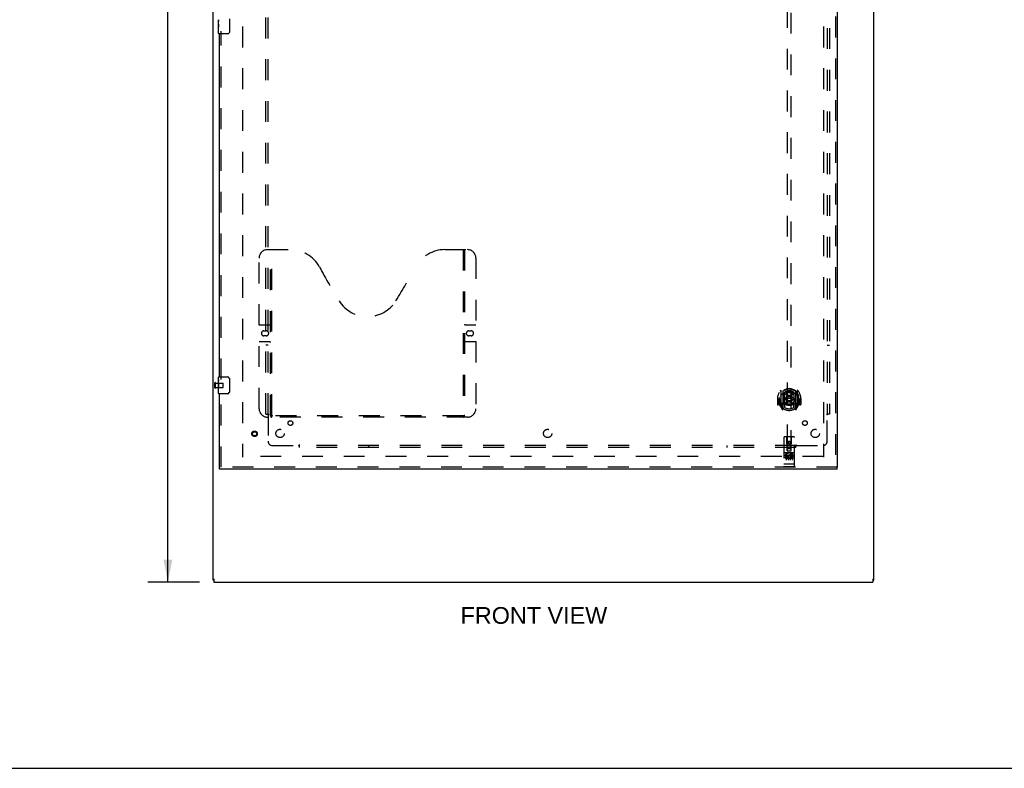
# Model space of a CAD drawing. Header units: inches. Extents: x 0 to 227, y 0 to 147.
# Tile 5 of 26: x 59 to 118, y 0 to 45. Entities that reach past the tile are written whole.
import ezdxf

# ---------------------------------------------------------------- set-up
doc = ezdxf.new("R2010")
doc.units = ezdxf.units.IN
doc.header["$LTSCALE"] = 12.466667
doc.header["$MEASUREMENT"] = 0
doc.linetypes.add('HIDDEN', pattern=[0.2, 0.1, -0.1])
doc.layers.get('0').update_dxf_attribs({"linetype": 'CONTINUOUS'})
for name, color, linetype in [('DEFAULT_2', 8, 'HIDDEN'), ('DIMENSIONS', 7, 'CONTINUOUS'), ('DOOR_ASSEMBLY', 7, 'CONTINUOUS'), ('SUBPANEL', 7, 'CONTINUOUS')]:
    doc.layers.add(name, color=color, linetype=linetype)
doc.styles.get("Standard").update_dxf_attribs({"font": 'arial.ttf'})
doc.dimstyles.new('DIMSTYLE_1', dxfattribs={"dimtxt": 1, "dimasz": 1.333333, "dimexe": 0.09, "dimexo": 0.07, "dimgap": 0.0375, "dimtad": 0, "dimtih": 1, "dimtoh": 1, "dimzin": 4, "dimdsep": 46, "dimtxsty": 'Standard', "dimblk": '_FILLED', "dimblk1": '_FILLED', "dimblk2": '_FILLED', "dimcen": 0.09, "dimadec": 3, "dimazin": 1, "dimtfac": 1, "dimtdec": 3, "dimtofl": 0, "dimtmove": 0, "dimatfit": 3, "dimldrblk": '_FILLED', "dimfxl": 0, "dimtolj": 1, "dimtzin": 4, "dimarcsym": 0})

# ---------------------------------------------------------------- blocks, each defined once
blk = doc.blocks.new('_FILLED')
at = {"color": 0, "linetype": 'ByBlock'}
blk.add_solid([(0, 0), (-1, 0.2), (-1, -0.2)], dxfattribs=at)
blk = doc.blocks.new('*D15')
at = {"layer": 'DIMENSIONS', "color": 2, "linetype": 'Continuous'}
for p, q in [((69.608, 95.128), (66.526, 95.128)), ((67.726, 95.128), (67.726, 54.128)), ((67.726, 11.128), (67.726, 52.128)), ((69.608, 11.128), (66.526, 11.128))]:
    blk.add_line(p, q, dxfattribs=at)
at = {"layer": 'DIMENSIONS', "color": 2, "linetype": 'Continuous', "xscale": 1.3333333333, "yscale": 1.3333333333, "zscale": 1.3333333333}
for p, rotation in [((67.726, 95.128), 90), ((67.726, 11.128), 270)]:
    blk.add_blockref('_FILLED', p, dxfattribs=dict(at, rotation=rotation))
at = {"layer": 'DIMENSIONS', "color": 2, "linetype": 'Continuous', "insert": (67.726, 53.628), "char_height": 1, "width": 3.49442, "attachment_point": 2, "line_spacing_factor": 0.9}
blk.add_mtext('84.00', dxfattribs=at)

msp = doc.modelspace()

# ---------------------------------------------------------------- linework, layer by layer
at = {"color": 3, "linetype": 'Continuous'}
for p, q in [((70.429, 11.232), (70.429, 95.024)), ((109.929, 11.232), (109.929, 95.024)), ((70.481, 11.317), (70.481, 11.128)), ((109.877, 11.317), (109.877, 11.128)), ((70.481, 11.128), (109.877, 11.128))]:
    msp.add_line(p, q, dxfattribs=at)
at = {"color": 7, "linetype": 'Continuous'}
for p, q in [((70.481, 11.232), (70.429, 11.232)), ((109.877, 11.232), (109.929, 11.232)), ((0, 0), (226.667, 0))]:
    msp.add_line(p, q, dxfattribs=at)
at = {"layer": 'DEFAULT_2', "color": 8, "linetype": 'HIDDEN'}
for p, q in [((72.179, 91.68), (72.179, 18.576)), ((106.929, 91.68), (106.929, 18.576)), ((70.533, 22.736), (70.533, 23.02)), ((70.576, 22.736), (70.576, 23.02)), ((70.576, 23.002), (71.023, 23.002)), ((71.033, 22.764), (71.033, 22.992)), ((70.576, 22.754), (71.023, 22.754)), ((106.915, 18.628), (72.193, 18.628))]:
    msp.add_line(p, q, dxfattribs=at)
for centre, radius, start, end in [((70.555, 23.02), 0.0215, 360, 180), ((71.023, 22.992), 0.01, 360, 90), ((70.555, 22.736), 0.0215, 180, 0), ((71.023, 22.764), 0.01, 270, 0)]:
    msp.add_arc(centre, radius, start, end, dxfattribs=at)
at = {"layer": 'DOOR_ASSEMBLY', "color": 8, "linetype": 'HIDDEN'}
for p, q in [((107.638, 92.274), (107.638, 17.982)), ((104.742, 52.957), (104.742, 18.955)), ((104.992, 18.955), (104.992, 52.957)), ((70.908, 23.223), (70.908, 44.033)), ((73.678, 30.982), (75.033, 30.982)), ((73.853, 21.072), (73.853, 30.982)), ((73.933, 21.102), (73.933, 30.982)), ((84.283, 30.982), (85.638, 30.982)), ((85.383, 30.982), (85.383, 21.102)), ((85.463, 30.982), (85.463, 21.072)), ((73.178, 21.482), (73.178, 30.482)), ((86.138, 30.482), (86.138, 21.482)), ((73.178, 26.482), (73.813, 26.482)), ((73.465, 26.132), (73.602, 26.132)), ((85.503, 26.482), (86.138, 26.482)), ((85.715, 26.132), (85.852, 26.132)), ((73.813, 25.482), (73.178, 25.482)), ((73.602, 25.832), (73.465, 25.832)), ((86.138, 25.482), (85.503, 25.482)), ((85.852, 25.832), (85.715, 25.832)), ((70.908, 17.982), (70.908, 22.533)), ((104.367, 22.583), (104.367, 21.616)), ((104.484, 22.529), (104.484, 21.513)), ((104.492, 22.504), (104.492, 21.501)), ((104.584, 21.781), (104.584, 22.412)), ((104.592, 22.465), (104.592, 22.362)), ((104.704, 22.439), (104.734, 22.099)), ((105.03, 22.439), (104.999, 22.099)), ((105.142, 22.362), (105.142, 22.465)), ((105.149, 22.412), (105.149, 21.781)), ((105.242, 22.504), (105.242, 21.501)), ((105.249, 22.529), (105.249, 21.513)), ((105.367, 21.616), (105.367, 22.583)), ((104.182, 22.099), (104.167, 22.099)), ((104.167, 22.099), (104.167, 21.726)), ((104.284, 22.099), (104.299, 22.099)), ((104.284, 22.099), (104.284, 21.711)), ((104.292, 22.146), (104.292, 22.149)), ((104.292, 21.688), (104.292, 22.146)), ((104.592, 21.801), (104.592, 21.548)), ((104.704, 21.755), (104.734, 22.099)), ((104.999, 22.099), (104.734, 22.099)), ((105.03, 21.755), (104.999, 22.099)), ((105.142, 21.548), (105.142, 21.801)), ((105.449, 22.099), (105.434, 22.099)), ((105.442, 22.146), (105.442, 22.149)), ((105.442, 21.688), (105.442, 22.146)), ((105.449, 22.099), (105.449, 21.711)), ((105.567, 22.099), (105.552, 22.099)), ((105.567, 22.099), (105.567, 21.726)), ((104.284, 21.711), (104.182, 21.711)), ((104.284, 21.711), (104.292, 21.726)), ((104.371, 21.605), (104.442, 21.43)), ((104.484, 21.77), (104.424, 21.77)), ((104.424, 21.77), (104.424, 21.62)), ((104.424, 21.62), (104.492, 21.62)), ((104.462, 21.674), (104.433, 21.628)), ((104.463, 21.51), (104.467, 21.507)), ((104.47, 21.432), (104.484, 21.513)), ((104.562, 21.451), (104.492, 21.56)), ((104.494, 21.733), (104.494, 21.526)), ((104.584, 21.771), (104.512, 21.771)), ((104.58, 21.753), (104.514, 21.753)), ((105.222, 21.771), (105.149, 21.771)), ((105.219, 21.753), (105.154, 21.753)), ((105.242, 21.56), (105.172, 21.451)), ((105.239, 21.526), (105.239, 21.733)), ((105.242, 21.62), (105.309, 21.62)), ((105.309, 21.77), (105.249, 21.77)), ((105.249, 21.513), (105.264, 21.432)), ((105.27, 21.509), (105.271, 21.51)), ((105.271, 21.51), (105.271, 21.51)), ((105.271, 21.51), (105.271, 21.51)), ((105.301, 21.628), (105.272, 21.674)), ((105.292, 21.43), (105.363, 21.605)), ((105.309, 21.62), (105.309, 21.77)), ((105.441, 21.726), (105.449, 21.711)), ((105.552, 21.711), (105.449, 21.711)), ((85.638, 20.982), (73.678, 20.982)), ((85.38, 21.062), (73.937, 21.062)), ((104.554, 19.765), (104.554, 18.04)), ((105.149, 19.795), (104.584, 19.795)), ((104.74, 18.955), (104.737, 19.765)), ((104.867, 19.528), (104.804, 19.492)), ((104.804, 19.492), (104.814, 19.486)), ((104.804, 19.492), (104.804, 19.42)), ((104.804, 19.42), (104.814, 19.425)), ((104.867, 19.516), (104.814, 19.486)), ((104.814, 19.486), (104.814, 19.425)), ((104.814, 19.425), (104.867, 19.395)), ((104.929, 19.492), (104.867, 19.528)), ((104.867, 19.528), (104.867, 19.516)), ((104.919, 19.486), (104.867, 19.516)), ((104.867, 19.395), (104.919, 19.425)), ((104.929, 19.492), (104.919, 19.486)), ((104.919, 19.425), (104.919, 19.486)), ((104.929, 19.42), (104.919, 19.425)), ((104.929, 19.42), (104.929, 19.492)), ((104.993, 18.955), (104.997, 19.765)), ((105.179, 18.04), (105.179, 19.765)), ((105.149, 18.838), (104.584, 18.838)), ((104.739, 19.205), (104.994, 19.205)), ((104.74, 18.955), (104.762, 18.955)), ((104.762, 18.955), (104.972, 18.955)), ((104.952, 19.08), (104.782, 19.08)), ((104.804, 19.42), (104.867, 19.383)), ((104.867, 19.383), (104.929, 19.42)), ((104.867, 19.383), (104.867, 19.395)), ((104.972, 18.955), (104.993, 18.955)), ((104.722, 18.716), (104.63, 18.716)), ((104.63, 18.716), (104.63, 18.674)), ((104.722, 18.674), (104.63, 18.674)), ((104.656, 18.822), (104.828, 18.822)), ((104.679, 18.707), (104.679, 18.401)), ((104.726, 18.63), (104.68, 18.63)), ((104.722, 18.589), (104.694, 18.589)), ((104.786, 18.546), (104.694, 18.546)), ((104.786, 18.503), (104.694, 18.503)), ((104.786, 18.546), (104.786, 18.503)), ((104.804, 18.707), (104.804, 18.401)), ((104.906, 18.822), (105.078, 18.822)), ((104.918, 18.551), (104.935, 18.512)), ((104.929, 18.707), (104.929, 18.401)), ((104.943, 18.681), (104.93, 18.662)), ((104.939, 18.706), (104.943, 18.704)), ((105.099, 18.716), (104.943, 18.716)), ((104.943, 18.716), (104.943, 18.704)), ((104.943, 18.681), (104.943, 18.503)), ((105.099, 18.503), (104.943, 18.503)), ((105.099, 18.674), (104.985, 18.674)), ((104.985, 18.674), (104.985, 18.63)), ((105.077, 18.63), (104.985, 18.63)), ((105.077, 18.588), (104.985, 18.588)), ((104.985, 18.588), (104.985, 18.546)), ((105.099, 18.546), (104.985, 18.546)), ((105.054, 18.707), (105.054, 18.401)), ((105.077, 18.63), (105.077, 18.588)), ((105.099, 18.716), (105.099, 18.674)), ((105.099, 18.546), (105.099, 18.503)), ((107.742, 17.982), (70.804, 17.982)), ((104.572, 18.169), (104.571, 18.169)), ((104.574, 18.169), (104.573, 18.169)), ((104.575, 18.169), (104.574, 18.169)), ((104.576, 18.169), (104.575, 18.169)), ((104.575, 18.169), (104.575, 18.169)), ((104.577, 18.169), (104.576, 18.169)), ((104.578, 18.169), (104.577, 18.169)), ((104.579, 18.168), (104.578, 18.169)), ((104.58, 18.168), (104.579, 18.168)), ((104.579, 18.168), (104.579, 18.168)), ((104.581, 18.168), (104.58, 18.168)), ((104.582, 18.168), (104.581, 18.168)), ((104.583, 18.168), (104.582, 18.168)), ((104.584, 18.168), (104.583, 18.168)), ((105.15, 18.168), (104.584, 18.168)), ((104.584, 18.168), (104.584, 18.168)), ((105.149, 18.01), (104.584, 18.01)), ((105.15, 18.168), (105.151, 18.168)), ((105.151, 18.168), (105.152, 18.168)), ((105.152, 18.168), (105.153, 18.168)), ((105.152, 18.168), (105.152, 18.168)), ((105.153, 18.168), (105.154, 18.168)), ((105.154, 18.168), (105.155, 18.168)), ((105.155, 18.168), (105.156, 18.169)), ((105.156, 18.169), (105.157, 18.169)), ((105.156, 18.169), (105.156, 18.169)), ((105.157, 18.169), (105.158, 18.169)), ((105.158, 18.169), (105.159, 18.169)), ((105.159, 18.169), (105.16, 18.169)), ((105.16, 18.169), (105.161, 18.169)), ((105.161, 18.169), (105.162, 18.169)), ((105.161, 18.169), (105.161, 18.169)), ((105.162, 18.169), (105.163, 18.169)), ((105.163, 18.169), (105.164, 18.169))]:
    msp.add_line(p, q, dxfattribs=at)
at = {"layer": 'DOOR_ASSEMBLY', "color": 3, "linetype": 'Continuous'}
for p, q in [((107.742, 92.274), (107.742, 17.982)), ((70.804, 23.378), (70.804, 43.878)), ((70.804, 17.982), (70.804, 22.378)), ((107.742, 17.878), (70.804, 17.878))]:
    msp.add_line(p, q, dxfattribs=at)
at = {"layer": 'DOOR_ASSEMBLY', "color": 7, "linetype": 'Continuous'}
for p, q in [((71.399, 44.778), (71.399, 43.978)), ((70.744, 44.459), (70.744, 44.716)), ((70.75, 44.661), (70.744, 44.661)), ((70.744, 44.493), (70.751, 44.493)), ((70.744, 43.893), (70.744, 44.457)), ((70.746, 44.43), (70.744, 44.43)), ((70.744, 44.298), (70.75, 44.298)), ((70.744, 44.262), (70.751, 44.262)), ((70.744, 44.2), (70.751, 44.2)), ((70.746, 44.432), (70.748, 44.41)), ((70.751, 44.493), (70.751, 44.629)), ((70.751, 44.032), (70.751, 44.262)), ((70.744, 44.032), (70.751, 44.032)), ((71.299, 43.878), (70.759, 43.878)), ((70.744, 23.217), (70.744, 23.363)), ((70.744, 22.959), (70.744, 23.216)), ((70.75, 23.161), (70.744, 23.161)), ((70.744, 22.993), (70.751, 22.993)), ((70.751, 22.993), (70.751, 23.129)), ((70.759, 23.378), (71.299, 23.378)), ((71.399, 23.278), (71.399, 22.478)), ((70.744, 22.393), (70.744, 22.957)), ((70.746, 22.93), (70.744, 22.93)), ((70.744, 22.798), (70.75, 22.798)), ((70.744, 22.762), (70.751, 22.762)), ((70.744, 22.7), (70.751, 22.7)), ((70.744, 22.532), (70.751, 22.532)), ((70.746, 22.932), (70.748, 22.91)), ((70.751, 22.532), (70.751, 22.762)), ((71.299, 22.378), (70.759, 22.378)), ((70.804, 17.878), (70.804, 17.982)), ((107.742, 17.878), (107.742, 17.982))]:
    msp.add_line(p, q, dxfattribs=at)
for points in [[(70.744, 44.717), (70.745, 44.713), (70.745, 44.709), (70.746, 44.703), (70.747, 44.69)], [(70.744, 44.459), (70.745, 44.451), (70.745, 44.442), (70.746, 44.432)], [(70.747, 44.69), (70.748, 44.683), (70.749, 44.674), (70.75, 44.666)], [(70.748, 44.41), (70.749, 44.398), (70.75, 44.386), (70.75, 44.374), (70.751, 44.361), (70.751, 44.349), (70.751, 44.336), (70.751, 44.323), (70.751, 44.31), (70.75, 44.298), (70.75, 44.285), (70.749, 44.273)], [(70.75, 44.666), (70.75, 44.657), (70.751, 44.648), (70.751, 44.639), (70.751, 44.629)], [(71.399, 43.978), (71.399, 43.972), (71.399, 43.965), (71.398, 43.959), (71.396, 43.953), (71.395, 43.947), (71.393, 43.942)], [(70.744, 23.217), (70.745, 23.213), (70.745, 23.209), (70.746, 23.203), (70.747, 23.19)], [(70.744, 22.959), (70.745, 22.951), (70.745, 22.942), (70.746, 22.932)], [(70.747, 23.19), (70.748, 23.183), (70.749, 23.174), (70.75, 23.166)], [(70.75, 23.166), (70.75, 23.157), (70.751, 23.148), (70.751, 23.139), (70.751, 23.129)], [(71.393, 23.314), (71.395, 23.308), (71.396, 23.302), (71.398, 23.296), (71.399, 23.29), (71.399, 23.284), (71.399, 23.278)], [(70.748, 22.91), (70.749, 22.898), (70.75, 22.886), (70.75, 22.874), (70.751, 22.861), (70.751, 22.849), (70.751, 22.836), (70.751, 22.823), (70.751, 22.81), (70.75, 22.798), (70.75, 22.785), (70.749, 22.773)], [(71.399, 22.478), (71.399, 22.472), (71.399, 22.465), (71.398, 22.459), (71.396, 22.453), (71.395, 22.447), (71.393, 22.442)]]:
    msp.add_lwpolyline(points, dxfattribs=at)
at = {"layer": 'DOOR_ASSEMBLY', "color": 8, "linetype": 'HIDDEN'}
for points in [[(104.322, 22.538), (104.322, 22.539), (104.323, 22.54), (104.324, 22.541), (104.324, 22.541), (104.325, 22.542), (104.326, 22.543), (104.327, 22.544), (104.327, 22.545), (104.328, 22.545), (104.329, 22.546), (104.33, 22.547), (104.33, 22.548), (104.331, 22.548), (104.332, 22.549), (104.333, 22.55), (104.334, 22.55), (104.334, 22.551), (104.335, 22.552), (104.336, 22.552), (104.337, 22.553), (104.338, 22.553), (104.339, 22.554), (104.339, 22.555), (104.34, 22.555), (104.341, 22.556), (104.342, 22.556), (104.343, 22.557), (104.344, 22.557), (104.345, 22.558), (104.346, 22.558), (104.347, 22.559), (104.347, 22.559), (104.348, 22.56), (104.349, 22.56)], [(104.679, 22.456), (104.684, 22.458), (104.69, 22.459), (104.695, 22.46), (104.701, 22.462), (104.706, 22.463), (104.712, 22.464), (104.717, 22.466), (104.722, 22.467), (104.728, 22.468), (104.733, 22.469), (104.739, 22.47), (104.744, 22.471), (104.75, 22.472), (104.755, 22.473), (104.761, 22.474), (104.767, 22.475), (104.772, 22.475), (104.778, 22.476), (104.783, 22.477), (104.789, 22.477), (104.794, 22.478), (104.8, 22.479), (104.805, 22.479), (104.811, 22.48), (104.817, 22.48), (104.822, 22.48), (104.828, 22.481), (104.833, 22.481), (104.839, 22.481), (104.845, 22.481), (104.85, 22.482), (104.856, 22.482), (104.861, 22.482), (104.867, 22.482), (104.873, 22.482), (104.878, 22.482), (104.884, 22.482), (104.889, 22.481), (104.895, 22.481), (104.9, 22.481), (104.906, 22.481), (104.912, 22.48), (104.917, 22.48), (104.923, 22.48), (104.928, 22.479), (104.934, 22.479), (104.94, 22.478), (104.945, 22.477), (104.951, 22.477), (104.956, 22.476), (104.962, 22.475), (104.967, 22.475), (104.973, 22.474), (104.978, 22.473), (104.984, 22.472), (104.989, 22.471), (104.995, 22.47), (105, 22.469), (105.006, 22.468), (105.011, 22.467), (105.017, 22.466), (105.022, 22.464), (105.028, 22.463), (105.033, 22.462), (105.039, 22.46), (105.044, 22.459), (105.049, 22.458), (105.055, 22.456)], [(105.384, 22.56), (105.385, 22.56), (105.386, 22.559), (105.387, 22.559), (105.388, 22.558), (105.389, 22.558), (105.39, 22.557), (105.391, 22.557), (105.392, 22.556), (105.393, 22.556), (105.394, 22.555), (105.394, 22.555), (105.395, 22.554), (105.396, 22.553), (105.397, 22.553), (105.398, 22.552), (105.399, 22.552), (105.399, 22.551), (105.4, 22.55), (105.401, 22.55), (105.402, 22.549), (105.403, 22.548), (105.403, 22.548), (105.404, 22.547), (105.405, 22.546), (105.406, 22.545), (105.407, 22.545), (105.407, 22.544), (105.408, 22.543), (105.409, 22.542), (105.41, 22.541), (105.41, 22.541), (105.411, 22.54), (105.412, 22.539), (105.412, 22.538)], [(104.413, 22.314), (104.411, 22.313), (104.41, 22.312), (104.408, 22.31), (104.406, 22.309), (104.405, 22.307), (104.403, 22.306), (104.401, 22.304), (104.4, 22.302), (104.398, 22.301), (104.396, 22.299), (104.394, 22.297), (104.392, 22.295), (104.391, 22.293), (104.389, 22.29), (104.387, 22.288), (104.385, 22.286), (104.383, 22.283), (104.381, 22.281), (104.378, 22.278), (104.376, 22.275), (104.374, 22.273), (104.372, 22.27), (104.369, 22.267), (104.367, 22.263), (104.365, 22.26), (104.362, 22.257), (104.36, 22.253), (104.357, 22.249), (104.355, 22.245), (104.352, 22.241), (104.349, 22.237), (104.346, 22.233), (104.344, 22.228), (104.341, 22.223), (104.338, 22.218), (104.334, 22.213)], [(105.399, 22.213), (105.396, 22.218), (105.393, 22.223), (105.39, 22.228), (105.387, 22.233), (105.385, 22.237), (105.382, 22.241), (105.379, 22.245), (105.377, 22.249), (105.374, 22.253), (105.372, 22.256), (105.369, 22.26), (105.367, 22.263), (105.364, 22.266), (105.362, 22.27), (105.36, 22.273), (105.358, 22.275), (105.355, 22.278), (105.353, 22.281), (105.351, 22.283), (105.349, 22.286), (105.347, 22.288), (105.345, 22.29), (105.343, 22.293), (105.341, 22.295), (105.34, 22.297), (105.338, 22.299), (105.336, 22.301), (105.334, 22.302), (105.332, 22.304), (105.331, 22.306), (105.329, 22.307), (105.327, 22.309), (105.326, 22.31), (105.324, 22.312), (105.323, 22.313), (105.321, 22.314)], [(104.349, 21.639), (104.348, 21.639), (104.347, 21.64), (104.347, 21.64), (104.346, 21.64), (104.345, 21.641), (104.344, 21.641), (104.343, 21.642), (104.342, 21.642), (104.341, 21.643), (104.34, 21.644), (104.339, 21.644), (104.339, 21.645), (104.338, 21.645), (104.337, 21.646), (104.336, 21.646), (104.335, 21.647), (104.334, 21.648), (104.334, 21.648), (104.333, 21.649), (104.332, 21.65), (104.331, 21.65), (104.33, 21.651), (104.33, 21.652), (104.329, 21.653), (104.328, 21.653), (104.327, 21.654), (104.327, 21.655), (104.326, 21.656), (104.325, 21.656), (104.324, 21.657), (104.324, 21.658), (104.323, 21.659), (104.322, 21.66), (104.322, 21.661)], [(105.412, 21.661), (105.412, 21.66), (105.411, 21.659), (105.41, 21.658), (105.41, 21.657), (105.409, 21.656), (105.408, 21.656), (105.407, 21.655), (105.407, 21.654), (105.406, 21.653), (105.405, 21.653), (105.404, 21.652), (105.403, 21.651), (105.403, 21.65), (105.402, 21.65), (105.401, 21.649), (105.4, 21.648), (105.399, 21.648), (105.399, 21.647), (105.398, 21.646), (105.397, 21.646), (105.396, 21.645), (105.395, 21.645), (105.394, 21.644), (105.394, 21.644), (105.393, 21.643), (105.392, 21.642), (105.391, 21.642), (105.39, 21.641), (105.389, 21.641), (105.388, 21.64), (105.387, 21.64), (105.386, 21.64), (105.385, 21.639), (105.384, 21.639)], [(73.843, 21.102), (73.86, 21.091), (73.875, 21.082), (73.891, 21.073), (73.907, 21.067), (73.922, 21.063), (73.937, 21.062)], [(85.38, 21.062), (85.395, 21.063), (85.41, 21.067), (85.426, 21.073), (85.441, 21.082), (85.457, 21.091), (85.473, 21.102)], [(104.649, 18.821), (104.649, 18.821), (104.65, 18.821), (104.65, 18.821), (104.65, 18.821), (104.65, 18.821), (104.65, 18.821), (104.65, 18.821), (104.65, 18.821), (104.65, 18.822), (104.65, 18.822), (104.65, 18.822), (104.651, 18.822), (104.651, 18.822), (104.651, 18.822), (104.651, 18.822), (104.651, 18.822), (104.651, 18.822), (104.651, 18.822), (104.651, 18.822), (104.652, 18.822), (104.652, 18.822), (104.652, 18.822), (104.652, 18.822), (104.652, 18.822), (104.652, 18.822), (104.652, 18.822), (104.653, 18.822), (104.653, 18.822), (104.653, 18.822), (104.653, 18.822), (104.653, 18.822), (104.653, 18.822), (104.653, 18.822), (104.654, 18.822), (104.654, 18.822), (104.654, 18.822), (104.654, 18.822), (104.654, 18.822), (104.655, 18.822), (104.655, 18.822), (104.655, 18.822), (104.655, 18.822), (104.655, 18.822), (104.656, 18.822), (104.656, 18.822)], [(104.828, 18.822), (104.828, 18.822), (104.828, 18.822), (104.828, 18.822), (104.829, 18.822), (104.829, 18.822), (104.829, 18.822), (104.829, 18.822), (104.829, 18.822), (104.83, 18.822), (104.83, 18.822), (104.83, 18.822), (104.83, 18.822), (104.83, 18.822), (104.83, 18.822), (104.831, 18.822), (104.831, 18.822), (104.831, 18.822), (104.831, 18.822), (104.831, 18.822), (104.831, 18.822), (104.832, 18.822), (104.832, 18.822), (104.832, 18.822), (104.832, 18.822), (104.832, 18.822), (104.832, 18.822), (104.832, 18.822), (104.833, 18.822), (104.833, 18.822), (104.833, 18.822), (104.833, 18.822), (104.833, 18.822), (104.833, 18.822), (104.833, 18.822), (104.833, 18.822), (104.833, 18.822), (104.834, 18.822), (104.834, 18.821), (104.834, 18.821), (104.834, 18.821), (104.834, 18.821), (104.834, 18.821), (104.834, 18.821), (104.834, 18.821), (104.834, 18.821), (104.834, 18.821)], [(104.899, 18.821), (104.9, 18.821), (104.9, 18.821), (104.9, 18.821), (104.9, 18.821), (104.9, 18.821), (104.9, 18.821), (104.9, 18.821), (104.9, 18.821), (104.9, 18.822), (104.9, 18.822), (104.9, 18.822), (104.901, 18.822), (104.901, 18.822), (104.901, 18.822), (104.901, 18.822), (104.901, 18.822), (104.901, 18.822), (104.901, 18.822), (104.901, 18.822), (104.902, 18.822), (104.902, 18.822), (104.902, 18.822), (104.902, 18.822), (104.902, 18.822), (104.902, 18.822), (104.902, 18.822), (104.903, 18.822), (104.903, 18.822), (104.903, 18.822), (104.903, 18.822), (104.903, 18.822), (104.903, 18.822), (104.903, 18.822), (104.904, 18.822), (104.904, 18.822), (104.904, 18.822), (104.904, 18.822), (104.904, 18.822), (104.905, 18.822), (104.905, 18.822), (104.905, 18.822), (104.905, 18.822), (104.905, 18.822), (104.906, 18.822), (104.906, 18.822)], [(105.078, 18.822), (105.078, 18.822), (105.078, 18.822), (105.078, 18.822), (105.079, 18.822), (105.079, 18.822), (105.079, 18.822), (105.079, 18.822), (105.079, 18.822), (105.08, 18.822), (105.08, 18.822), (105.08, 18.822), (105.08, 18.822), (105.08, 18.822), (105.081, 18.822), (105.081, 18.822), (105.081, 18.822), (105.081, 18.822), (105.081, 18.822), (105.081, 18.822), (105.081, 18.822), (105.082, 18.822), (105.082, 18.822), (105.082, 18.822), (105.082, 18.822), (105.082, 18.822), (105.082, 18.822), (105.082, 18.822), (105.083, 18.822), (105.083, 18.822), (105.083, 18.822), (105.083, 18.822), (105.083, 18.822), (105.083, 18.822), (105.083, 18.822), (105.083, 18.822), (105.083, 18.822), (105.084, 18.822), (105.084, 18.821), (105.084, 18.821), (105.084, 18.821), (105.084, 18.821), (105.084, 18.821), (105.084, 18.821), (105.084, 18.821), (105.084, 18.821), (105.084, 18.821)], [(104.571, 18.169), (104.57, 18.169), (104.57, 18.169), (104.57, 18.169), (104.569, 18.169), (104.569, 18.169), (104.568, 18.169), (104.568, 18.17), (104.568, 18.17), (104.567, 18.17), (104.567, 18.17), (104.567, 18.17), (104.566, 18.17), (104.566, 18.17), (104.566, 18.17), (104.565, 18.17), (104.565, 18.17), (104.565, 18.17), (104.564, 18.17), (104.564, 18.17), (104.564, 18.17), (104.564, 18.17), (104.563, 18.171), (104.563, 18.171), (104.563, 18.171), (104.562, 18.171), (104.562, 18.171), (104.562, 18.171), (104.561, 18.171), (104.561, 18.171), (104.561, 18.171), (104.561, 18.171), (104.56, 18.171), (104.56, 18.171), (104.56, 18.171), (104.56, 18.172), (104.559, 18.172), (104.559, 18.172), (104.559, 18.172), (104.559, 18.172), (104.559, 18.172), (104.558, 18.172), (104.558, 18.172), (104.558, 18.172), (104.558, 18.172), (104.558, 18.172), (104.557, 18.173), (104.557, 18.173), (104.557, 18.173), (104.557, 18.173), (104.557, 18.173), (104.557, 18.173), (104.556, 18.173), (104.556, 18.173), (104.556, 18.173), (104.556, 18.173), (104.556, 18.174), (104.556, 18.174), (104.556, 18.174), (104.555, 18.174), (104.555, 18.174), (104.555, 18.174), (104.555, 18.174), (104.555, 18.174), (104.555, 18.174), (104.555, 18.174), (104.555, 18.175), (104.555, 18.175), (104.555, 18.175), (104.555, 18.175), (104.555, 18.175), (104.555, 18.175), (104.555, 18.175), (104.554, 18.175), (104.554, 18.175), (104.554, 18.175), (104.554, 18.176), (104.554, 18.176), (104.554, 18.176)], [(104.573, 18.169), (104.572, 18.169), (104.572, 18.169)], [(105.164, 18.169), (105.164, 18.169), (105.164, 18.169), (105.165, 18.169), (105.165, 18.169), (105.165, 18.169), (105.166, 18.17), (105.166, 18.17), (105.166, 18.17), (105.167, 18.17), (105.167, 18.17), (105.167, 18.17), (105.168, 18.17), (105.168, 18.17), (105.168, 18.17), (105.169, 18.17), (105.169, 18.17), (105.169, 18.17), (105.17, 18.17), (105.17, 18.17), (105.17, 18.17), (105.171, 18.171), (105.171, 18.171), (105.171, 18.171), (105.171, 18.171), (105.172, 18.171), (105.172, 18.171), (105.172, 18.171), (105.173, 18.171), (105.173, 18.171), (105.173, 18.171), (105.173, 18.171), (105.174, 18.171), (105.174, 18.171), (105.174, 18.172), (105.174, 18.172), (105.175, 18.172), (105.175, 18.172), (105.175, 18.172), (105.175, 18.172), (105.175, 18.172), (105.176, 18.172), (105.176, 18.172), (105.176, 18.172), (105.176, 18.172), (105.176, 18.173), (105.177, 18.173), (105.177, 18.173), (105.177, 18.173), (105.177, 18.173), (105.177, 18.173), (105.177, 18.173), (105.178, 18.173), (105.178, 18.173), (105.178, 18.173), (105.178, 18.174), (105.178, 18.174), (105.178, 18.174), (105.178, 18.174), (105.178, 18.174), (105.179, 18.174), (105.179, 18.174), (105.179, 18.174), (105.179, 18.174), (105.179, 18.174), (105.179, 18.175), (105.179, 18.175), (105.179, 18.175), (105.179, 18.175), (105.179, 18.175), (105.179, 18.175), (105.179, 18.175), (105.179, 18.175), (105.179, 18.175), (105.179, 18.175), (105.179, 18.176), (105.179, 18.176), (105.179, 18.176)]]:
    msp.add_lwpolyline(points, dxfattribs=at)
for centre, radius in [((104.867, 22.081), 0.35), ((104.867, 22.081), 0.335), ((104.867, 22.081), 0.205), ((104.867, 22.081), 0.133), ((72.908, 19.982), 0.164), ((72.908, 19.982), 0.124), ((104.867, 19.455), 0.085), ((104.867, 19.455), 0.0845)]:
    msp.add_circle(centre, radius, dxfattribs=at)
at = {"layer": 'DOOR_ASSEMBLY', "color": 7, "linetype": 'Continuous'}
for centre, radius, start, end in [((70.759, 43.893), 0.015, 180, 270), ((71.299, 43.978), 0.1, 270, 338.79459), ((70.759, 23.363), 0.015, 90, 180), ((71.299, 23.278), 0.1, 21.19986, 90), ((70.759, 22.393), 0.015, 180, 270), ((71.299, 22.478), 0.1, 270, 338.79459)]:
    msp.add_arc(centre, radius, start, end, dxfattribs=at)
at = {"layer": 'DOOR_ASSEMBLY', "color": 8, "linetype": 'HIDDEN'}
for centre, radius, start, end in [((73.678, 30.482), 0.5, 90, 180), ((75.033, 28.982), 2, 28.48127, 90), ((84.283, 28.982), 2, 90, 151.51873), ((85.638, 30.482), 0.5, 0, 90), ((111.341, 48.68), 39.307, 208.48127, 211.87046), ((47.975, 48.68), 39.307, 328.12954, 331.51873), ((79.658, 28.982), 2, 211.87046, 328.12954), ((73.813, 26.522), 0.04, 270, 360), ((85.503, 26.522), 0.04, 180, 270), ((73.465, 25.982), 0.15, 90, 270), ((73.602, 25.982), 0.15, 270, 90), ((85.715, 25.982), 0.15, 90, 270), ((85.852, 25.982), 0.15, 270, 90), ((73.813, 25.442), 0.04, 0, 90), ((85.503, 25.442), 0.04, 90, 180), ((104.867, 22.099), 0.7, 305.51263, 234.48737), ((104.867, 22.097), 0.583, 0.24643, 179.75357), ((104.867, 22.071), 0.58, 7.66218, 172.33782), ((104.382, 22.583), 0.015, 135.07479, 180), ((104.867, 21.782), 0.7, 49.52902, 130.47098), ((104.499, 22.529), 0.015, 130.35871, 180), ((104.512, 22.504), 0.02, 129.33785, 179.99835), ((104.599, 22.412), 0.015, 112.9863, 180), ((104.867, 22.071), 0.48, 55.04613, 124.95387), ((104.867, 22.081), 0.343, 48.87392, 131.12608), ((104.684, 22.437), 0.02, 5.07961, 105.57516), ((105.049, 22.437), 0.02, 74.42484, 174.92039), ((105.134, 22.412), 0.015, 0, 67.0137), ((105.222, 22.504), 0.02, 0, 50.65944), ((105.234, 22.529), 0.015, 0, 49.64129), ((105.352, 22.583), 0.015, 0, 44.92521), ((104.867, 22.099), 0.685, 180, 213.01149), ((104.312, 22.146), 0.02, 172.33782, 180), ((104.867, 22.412), 0.7, 233.23192, 306.76808), ((104.599, 21.781), 0.015, 180, 247.0137), ((104.622, 22.362), 0.03, 180, 311.12608), ((104.622, 21.801), 0.03, 48.87392, 180), ((104.867, 22.081), 0.343, 228.87392, 311.12608), ((105.112, 22.362), 0.03, 228.87392, 360), ((105.112, 21.801), 0.03, 0, 131.12608), ((105.134, 21.781), 0.015, 292.9863, 360), ((104.867, 22.099), 0.685, 326.98851, 360), ((105.422, 22.146), 0.02, 0, 7.66218), ((73.678, 21.482), 0.5, 180, 270), ((85.638, 21.482), 0.5, 270, 360), ((104.182, 21.726), 0.015, 180, 270), ((104.312, 21.688), 0.02, 180, 215.29614), ((104.867, 22.081), 0.7, 215.29614, 324.70386), ((104.382, 21.616), 0.015, 180, 224.92521), ((104.437, 21.625), 0.005, 147.32076, 270), ((104.455, 21.435), 0.015, 201.80415, 350), ((104.472, 21.546), 0.02, 234.48737, 360), ((104.304, 21.775), 0.188, 327.32076, 360), ((104.474, 21.526), 0.02, 234.74574, 360), ((104.512, 21.751), 0.02, 90, 180), ((104.512, 21.501), 0.02, 180, 238.52955), ((104.514, 21.733), 0.02, 90, 180), ((104.58, 21.733), 0.02, 66.53604, 90), ((104.867, 22.394), 0.7, 246.53604, 293.46396), ((104.867, 22.081), 0.6, 242.72039, 297.27961), ((104.684, 21.757), 0.02, 254.3869, 354.92039), ((105.05, 21.757), 0.02, 185.07961, 285.6131), ((105.154, 21.733), 0.02, 90, 113.46396), ((105.219, 21.733), 0.02, 0, 90), ((105.222, 21.751), 0.02, 0, 90), ((105.222, 21.501), 0.02, 301.4688, 359.99919), ((105.259, 21.526), 0.02, 180, 305.25426), ((105.43, 21.775), 0.188, 180, 212.67924), ((105.262, 21.546), 0.02, 180, 305.51263), ((105.278, 21.435), 0.015, 190, 338.19585), ((105.297, 21.625), 0.005, 270, 32.67924), ((105.352, 21.616), 0.015, 315.07479, 360), ((105.422, 21.688), 0.02, 324.70386, 360), ((105.552, 21.726), 0.015, 270, 360), ((73.943, 21.072), 0.09, 180, 270), ((73.973, 21.102), 0.04, 180, 270), ((85.343, 21.102), 0.04, 270, 360), ((85.373, 21.072), 0.09, 270, 360), ((104.584, 19.765), 0.03, 90, 180), ((104.707, 19.765), 0.03, 0, 90), ((105.027, 19.765), 0.03, 90, 180), ((105.149, 19.765), 0.03, 0, 90), ((104.584, 18.868), 0.03, 180, 270), ((104.782, 19.04), 0.04, 90, 180), ((104.782, 18.995), 0.04, 180, 270), ((104.952, 19.04), 0.04, 0, 90), ((104.952, 18.995), 0.04, 270, 360), ((105.149, 18.868), 0.03, 270, 360), ((104.694, 18.567), 0.0644, 102.29948, 270.07752), ((104.694, 18.567), 0.0219, 89.90115, 270), ((104.722, 18.653), 0.0635, 270, 90), ((104.722, 18.652), 0.0219, 280.307, 90), ((104.893, 18.61), 0.107, 64.26362, 293.40274), ((104.893, 18.61), 0.0639, 54.88948, 293.40261), ((104.584, 18.04), 0.03, 180, 270), ((105.149, 18.04), 0.03, 270, 360)]:
    msp.add_arc(centre, radius, start, end, dxfattribs=at)
at = {"layer": 'DOOR_ASSEMBLY', "color": 7, "linetype": 'Continuous'}
for centre in [(71.007, 44.294), (71.007, 22.794)]:
    msp.add_ellipse(centre, major_axis=(0.263, 0), ratio=0.432808, start_param=-3.141593, end_param=-2.961605, dxfattribs=at)
at = {"layer": 'SUBPANEL', "color": 8, "linetype": 'HIDDEN'}
for p, q in [((73.586, 21.159), (73.586, 89.097)), ((73.711, 21.159), (73.711, 89.097)), ((107.148, 89.097), (107.148, 21.159)), ((107.273, 89.097), (107.273, 21.159)), ((73.711, 25.284), (73.586, 25.284)), ((107.148, 25.284), (107.273, 25.284)), ((73.586, 21.159), (73.672, 21.159)), ((73.672, 21.159), (73.752, 21.159)), ((73.692, 21.142), (73.698, 21.136)), ((73.711, 21.124), (73.711, 19.534)), ((107.107, 21.159), (107.187, 21.159)), ((107.148, 19.534), (107.148, 21.124)), ((107.273, 21.159), (107.187, 21.159)), ((73.961, 19.284), (75.55, 19.284)), ((75.586, 19.246), (75.586, 19.325)), ((105.273, 19.284), (75.586, 19.284)), ((75.586, 19.159), (75.586, 19.246)), ((105.273, 19.159), (75.586, 19.159)), ((79.711, 19.284), (79.711, 19.159)), ((101.148, 19.284), (101.148, 19.159)), ((105.273, 19.246), (105.273, 19.325)), ((105.273, 19.159), (105.273, 19.246)), ((105.29, 19.265), (105.297, 19.272)), ((105.309, 19.284), (106.898, 19.284))]:
    msp.add_line(p, q, dxfattribs=at)
for points in [[(73.672, 21.159), (73.674, 21.158), (73.676, 21.156), (73.678, 21.154), (73.68, 21.153), (73.682, 21.151), (73.684, 21.15), (73.686, 21.148), (73.687, 21.147), (73.689, 21.145), (73.69, 21.144), (73.692, 21.142)], [(73.698, 21.136), (73.7, 21.134), (73.702, 21.132), (73.704, 21.13), (73.706, 21.128), (73.708, 21.127), (73.709, 21.125), (73.711, 21.124)], [(73.73, 21.137), (73.725, 21.134), (73.723, 21.132), (73.721, 21.131), (73.718, 21.13), (73.716, 21.128), (73.714, 21.127), (73.712, 21.125), (73.711, 21.124)], [(73.752, 21.159), (73.751, 21.157), (73.75, 21.156), (73.749, 21.154), (73.748, 21.152), (73.747, 21.151), (73.746, 21.149), (73.745, 21.148), (73.743, 21.146), (73.742, 21.145), (73.74, 21.143), (73.738, 21.142), (73.736, 21.141), (73.734, 21.139), (73.732, 21.138), (73.73, 21.137)], [(107.107, 21.159), (107.108, 21.157), (107.109, 21.156), (107.11, 21.154), (107.111, 21.152), (107.112, 21.151), (107.113, 21.149), (107.114, 21.148), (107.116, 21.146), (107.117, 21.145), (107.119, 21.143), (107.121, 21.142), (107.123, 21.141), (107.125, 21.139), (107.127, 21.138), (107.129, 21.137), (107.133, 21.134)], [(107.133, 21.134), (107.136, 21.132), (107.138, 21.131), (107.14, 21.13), (107.143, 21.128), (107.145, 21.127), (107.146, 21.125), (107.148, 21.124)], [(107.167, 21.142), (107.16, 21.136), (107.159, 21.134), (107.157, 21.132), (107.155, 21.13), (107.153, 21.128), (107.151, 21.127), (107.15, 21.125), (107.148, 21.124)], [(107.187, 21.159), (107.185, 21.158), (107.182, 21.156), (107.18, 21.154), (107.178, 21.153), (107.177, 21.151), (107.175, 21.15), (107.173, 21.148), (107.171, 21.147), (107.17, 21.145), (107.168, 21.144), (107.167, 21.142)], [(75.56, 19.299), (75.559, 19.296), (75.558, 19.294), (75.556, 19.292), (75.555, 19.29), (75.553, 19.288), (75.552, 19.286), (75.55, 19.284)], [(75.569, 19.265), (75.562, 19.272), (75.56, 19.274), (75.558, 19.276), (75.557, 19.277), (75.555, 19.279), (75.553, 19.281), (75.552, 19.283), (75.55, 19.284)], [(75.586, 19.325), (75.584, 19.324), (75.582, 19.324), (75.581, 19.323), (75.579, 19.322), (75.577, 19.321), (75.576, 19.319), (75.574, 19.318), (75.573, 19.317), (75.571, 19.315), (75.57, 19.313), (75.569, 19.312), (75.567, 19.31), (75.566, 19.308), (75.565, 19.306), (75.563, 19.303), (75.56, 19.299)], [(75.586, 19.246), (75.584, 19.248), (75.582, 19.25), (75.581, 19.252), (75.579, 19.254), (75.578, 19.256), (75.576, 19.257), (75.575, 19.259), (75.573, 19.261), (75.572, 19.262), (75.57, 19.264), (75.569, 19.265)], [(105.273, 19.325), (105.275, 19.324), (105.277, 19.324), (105.278, 19.323), (105.28, 19.322), (105.281, 19.321), (105.283, 19.319), (105.285, 19.318), (105.286, 19.317), (105.288, 19.315), (105.289, 19.313), (105.29, 19.312), (105.292, 19.31), (105.293, 19.308), (105.294, 19.306), (105.296, 19.303)], [(105.273, 19.246), (105.275, 19.248), (105.276, 19.25), (105.278, 19.252), (105.279, 19.254), (105.281, 19.256), (105.283, 19.257), (105.284, 19.259), (105.286, 19.261), (105.287, 19.262), (105.289, 19.264), (105.29, 19.265)], [(105.296, 19.303), (105.298, 19.299), (105.3, 19.296), (105.301, 19.294), (105.303, 19.292), (105.304, 19.29), (105.306, 19.288), (105.307, 19.286), (105.309, 19.284)], [(105.297, 19.272), (105.299, 19.274), (105.3, 19.276), (105.302, 19.277), (105.304, 19.279), (105.306, 19.281), (105.307, 19.283), (105.309, 19.284)]]:
    msp.add_lwpolyline(points, dxfattribs=at)
for centre, radius in [((75.048, 20.622), 0.141), ((105.811, 20.622), 0.141), ((74.429, 20.003), 0.25), ((90.429, 20.003), 0.25), ((106.429, 20.003), 0.25)]:
    msp.add_circle(centre, radius, dxfattribs=at)
for centre, start, end in [((73.961, 19.534), 180, 270), ((106.898, 19.534), 270, 360)]:
    msp.add_arc(centre, 0.25, start, end, dxfattribs=at)

# ---------------------------------------------------------------- texts
at = {"layer": 'DIMENSIONS', "color": 2, "linetype": 'Continuous', "insert": (89.607, 9.631), "char_height": 1, "width": 8.75093, "attachment_point": 2, "line_spacing_factor": 0.9}
msp.add_mtext('FRONT VIEW', dxfattribs=at)

# ---------------------------------------------------------------- dimensions: what is measured, and where the dimension line sits
at = {"layer": 'DIMENSIONS', "color": 2, "linetype": 'Continuous'}
dim = msp.add_linear_dim(base=(67.726, 11.128), p1=(69.678, 95.128), p2=(69.678, 11.128), angle=270, dimstyle='DIMSTYLE_1', dxfattribs=at)
dim.commit()
dim.dimension.update_dxf_attribs({"geometry": '*D15', "text_midpoint": (67.72, 53.122), "dimtype": 160})

doc.saveas('drawing.dxf')
